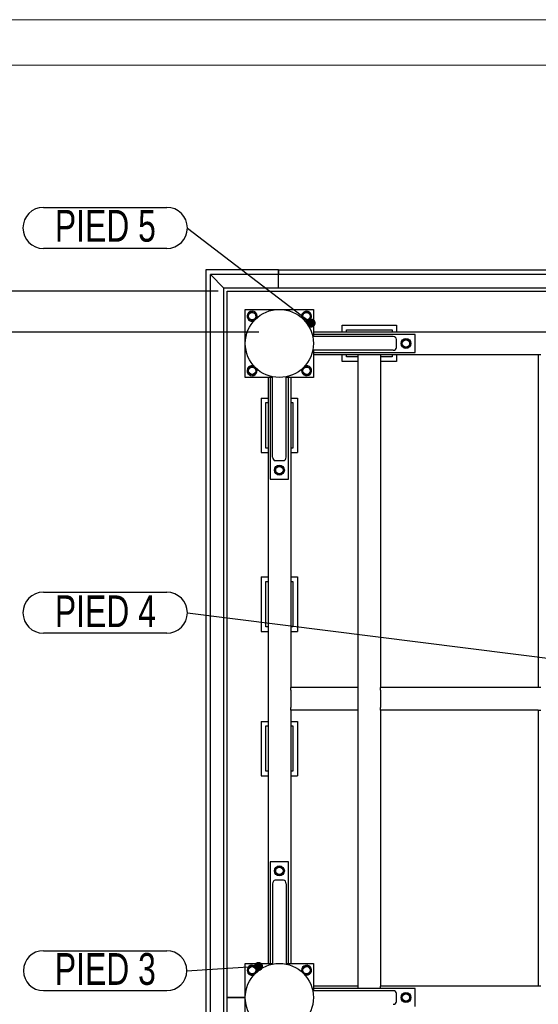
# Model space of a CAD drawing. Header units: millimetres. Extents: x 0 to 841, y 0 to 594.
# Tile 22 of 92: x 70 to 127, y 486 to 594. Entities that reach past the tile are written whole.
import ezdxf

# ---------------------------------------------------------------- set-up
doc = ezdxf.new("R2010")
doc.units = ezdxf.units.MM
doc.layers.add('COTES', color=1, linetype='Continuous')
doc.layers.add('NOTES', color=6, linetype='Continuous')
doc.layers.add('TRAIT-FORT', color=4, linetype='Continuous', lineweight=25)
doc.styles.add('SLDTEXTSTYLE0', font='TXT', dxfattribs={"width": 0.75})
doc.dimstyles.new('SLDDIMSTYLE0', dxfattribs={"dimtxt": 3, "dimasz": 2, "dimexe": 0, "dimexo": 0.0625, "dimgap": 0.75, "dimtad": 1, "dimdec": 0, "dimlfac": 20, "dimrnd": 1e-09, "dimzin": 12, "dimdsep": 46, "dimtxsty": 'SLDTEXTSTYLE0', "dimsah": 1, "dimcen": 0.09, "dimadec": 0, "dimazin": 3, "dimtfac": 1, "dimtdec": 0, "dimtofl": 0, "dimtmove": 0, "dimatfit": 3, "dimfxl": 1, "dimfrac": 2, "dimtolj": 1, "dimtzin": 12, "dimarcsym": 0})
doc.dimstyles.new('SLDDIMSTYLE1', dxfattribs={"dimtxt": 3, "dimasz": 2, "dimexe": 0, "dimexo": 0.0625, "dimgap": 0.75, "dimtad": 1, "dimdec": 0, "dimlfac": 20, "dimrnd": 1e-09, "dimzin": 12, "dimdsep": 46, "dimtxsty": 'SLDTEXTSTYLE0', "dimsah": 1, "dimcen": 0.09, "dimadec": 0, "dimazin": 3, "dimtfac": 1, "dimtdec": 0, "dimtmove": 0, "dimatfit": 0, "dimfxl": 1, "dimfrac": 2, "dimtolj": 1, "dimtzin": 12, "dimarcsym": 0})
doc.dimstyles.new('SLDDIMSTYLE3', dxfattribs={"dimtxt": 0.18, "dimasz": 1, "dimexe": 0, "dimexo": 0.0625, "dimgap": 0, "dimtad": 0, "dimtih": 1, "dimtoh": 1, "dimdec": 0, "dimrnd": 1e-09, "dimzin": 0, "dimdsep": 46, "dimtxsty": 'Standard', "dimblk1": 'DOT', "dimblk2": 'DOT', "dimsah": 1, "dimcen": 0.09, "dimadec": 0, "dimazin": 0, "dimtfac": 1, "dimtdec": 0, "dimtofl": 0, "dimtmove": 0, "dimatfit": 3, "dimldrblk": 'DOT', "dimfxl": 1, "dimfrac": 2, "dimtolj": 1, "dimtzin": 0, "dimarcsym": 0})

# ---------------------------------------------------------------- blocks, each defined once
blk = doc.blocks.new('_D_7')
at = {"layer": 'COTES', "color": 1, "transparency": 16777216}
for p, q in [((96.06, 559.59), (63.71, 559.59)), ((64.71, 413.84), (64.71, 559.59)), ((96.06, 413.84), (63.71, 413.84))]:
    blk.add_line(p, q, dxfattribs=at)
for points in [[(64.71, 559.59), (64.21, 557.59), (65.21, 557.59)], [(64.71, 413.84), (65.21, 415.84), (64.21, 415.84)]]:
    blk.add_solid(points, dxfattribs=at)
at = {"layer": 'COTES', "color": 1, "transparency": 16777216, "insert": (60.84, 482.28), "char_height": 3, "attachment_point": 1, "rotation": 90, "style": 'SLDTEXTSTYLE0'}
blk.add_mtext('2915', dxfattribs=at)
blk = doc.blocks.new('_D_8')
at = {"layer": 'COTES', "color": 1, "transparency": 16777216}
for p, q in [((64.64, 564.09), (64.64, 567.09)), ((91.56, 564.09), (63.64, 564.09)), ((64.64, 559.59), (64.64, 564.09)), ((96.06, 559.59), (63.64, 559.59)), ((64.64, 559.59), (64.64, 556.59))]:
    blk.add_line(p, q, dxfattribs=at)
for points in [[(64.64, 564.09), (65.14, 566.09), (64.14, 566.09)], [(64.64, 559.59), (64.14, 557.59), (65.14, 557.59)]]:
    blk.add_solid(points, dxfattribs=at)
at = {"layer": 'COTES', "color": 1, "transparency": 16777216, "insert": (60.77, 559.62), "char_height": 3, "attachment_point": 1, "rotation": 90, "style": 'SLDTEXTSTYLE0'}
blk.add_mtext('90', dxfattribs=at)
blk = doc.blocks.new('SW_NOTE_16')
at = {"layer": 'NOTES', "color": 0}
for p, q in [((-15.85, 2.31), (-2.26, 2.31)), ((-2.26, -2.22), (-15.85, -2.22))]:
    blk.add_line(p, q, dxfattribs=at)
for centre, start, end in [((-15.85, 0.05), 90, 270), ((-2.26, 0.05), 270, 90)]:
    blk.add_arc(centre, 2.26, start, end, dxfattribs=at)
at = {"layer": 'NOTES', "color": 0, "insert": (-9.03, 1.96), "char_height": 3.5, "attachment_point": 2, "style": 'SLDTEXTSTYLE0'}
blk.add_mtext('PIED 4', dxfattribs=at)
blk = doc.blocks.new('_Dot')
at = {"color": 0, "linetype": 'ByBlock', "lineweight": -2}
blk.add_line((-0.5, 0), (-1, 0), dxfattribs=at)
at = {"color": 0, "linetype": 'ByBlock', "const_width": 0.5}
blk.add_lwpolyline([(-0.25, 0, 1), (0.25, 0, 1)], format="xyb", close=True, dxfattribs=at)
blk = doc.blocks.new('SW_NOTE_17')
at = {"layer": 'NOTES', "color": 0}
for p, q in [((-15.85, 2.31), (-2.26, 2.31)), ((-2.26, -2.22), (-15.85, -2.22))]:
    blk.add_line(p, q, dxfattribs=at)
for centre, start, end in [((-15.85, 0.05), 90, 270), ((-2.26, 0.05), 270, 90)]:
    blk.add_arc(centre, 2.26, start, end, dxfattribs=at)
at = {"layer": 'NOTES', "color": 0, "insert": (-9.03, 2.03), "char_height": 3.5, "attachment_point": 2, "style": 'SLDTEXTSTYLE0'}
blk.add_mtext('PIED 5', dxfattribs=at)
blk = doc.blocks.new('SW_NOTE_18')
at = {"layer": 'NOTES', "color": 0}
for p, q in [((-15.79, 2.25), (-2.2, 2.25)), ((-2.2, -2.16), (-15.79, -2.16))]:
    blk.add_line(p, q, dxfattribs=at)
for centre, start, end in [((-15.79, 0.05), 90, 270), ((-2.2, 0.05), 270, 90)]:
    blk.add_arc(centre, 2.2, start, end, dxfattribs=at)
at = {"layer": 'NOTES', "color": 0, "insert": (-8.97, 1.99), "char_height": 3.5, "attachment_point": 2, "style": 'SLDTEXTSTYLE0'}
blk.add_mtext('PIED 3', dxfattribs=at)

msp = doc.modelspace()

# ---------------------------------------------------------------- linework, layer by layer
at = {"color": 7, "linetype": 'Continuous', "lineweight": 18}
for p, q in [((841, 594), (0, 594)), ((836, 589), (5, 589))]:
    msp.add_line(p, q, dxfattribs=at)
at = {"layer": 'TRAIT-FORT', "color": 4, "linetype": 'Continuous', "lineweight": 25}
for p, q in [((90.21, 566.436), (90.21, 406.986)), ((98.21, 566.436), (90.21, 566.436)), ((98.21, 565.786), (98.21, 566.436)), ((98.26, 566.436), (217.034, 566.436)), ((98.26, 565.936), (98.26, 566.436)), ((90.71, 407.486), (90.71, 565.936)), ((90.71, 565.936), (91.01, 565.636)), ((98.21, 565.936), (90.71, 565.936)), ((91.01, 565.636), (91.91, 564.736)), ((98.21, 565.636), (98.21, 565.936)), ((217.059, 565.936), (98.21, 565.936)), ((98.21, 565.636), (98.21, 565.936)), ((98.21, 565.786), (98.21, 565.786)), ((98.21, 564.736), (98.21, 565.636)), ((98.21, 564.736), (98.21, 565.636)), ((98.21, 565.386), (98.21, 565.386)), ((98.21, 564.986), (98.21, 565.386)), ((91.91, 564.736), (92.21, 564.436)), ((92.21, 408.986), (92.21, 564.436)), ((98.21, 564.436), (92.21, 564.436)), ((92.56, 564.086), (141.805, 564.086)), ((92.56, 486.286), (92.56, 564.086)), ((98.21, 564.986), (98.21, 564.986)), ((98.21, 564.436), (98.21, 564.736)), ((98.21, 564.436), (98.21, 564.736)), ((98.21, 564.586), (98.21, 564.586)), ((98.21, 564.436), (98.21, 564.586)), ((217.059, 564.436), (98.21, 564.436)), ((98.21, 564.436), (98.21, 564.436)), ((94.56, 554.586), (94.56, 562.086)), ((94.56, 562.086), (102.06, 562.086)), ((102.06, 562.086), (102.06, 559.086)), ((105.22, 559.586), (105.22, 560.344)), ((105.22, 560.344), (111.22, 560.344)), ((105.72, 559.844), (110.72, 559.844)), ((105.72, 559.586), (105.72, 559.844)), ((110.72, 559.844), (110.72, 559.586)), ((111.22, 560.344), (111.22, 559.586)), ((110.84, 559.086), (101.984, 559.086)), ((138.06, 559.586), (102.06, 559.586)), ((102.06, 559.336), (102.06, 559.086)), ((113.26, 559.336), (102.06, 559.336)), ((111.222, 557.886), (111.222, 558.786)), ((113.26, 557.336), (113.26, 559.336)), ((110.84, 557.586), (101.984, 557.586)), ((102.06, 557.586), (102.06, 554.586)), ((102.06, 557.586), (102.06, 557.336)), ((102.06, 557.336), (113.26, 557.336)), ((106.96, 557.086), (102.06, 557.086)), ((105.22, 556.344), (105.22, 557.086)), ((105.72, 556.844), (105.72, 557.086)), ((106.96, 556.844), (105.72, 556.844)), ((106.96, 557.086), (106.96, 520.436)), ((107.26, 557.086), (106.96, 557.086)), ((109.16, 557.086), (107.26, 557.086)), ((109.46, 557.086), (109.16, 557.086)), ((109.46, 557.086), (109.46, 520.436)), ((126.81, 557.086), (109.46, 557.086)), ((110.72, 556.844), (109.46, 556.844)), ((110.72, 557.086), (110.72, 556.844)), ((111.22, 557.086), (111.22, 556.344)), ((126.81, 557.086), (126.81, 520.436)), ((127.11, 557.086), (126.81, 557.086)), ((106.96, 556.344), (105.22, 556.344)), ((111.22, 556.344), (109.46, 556.344)), ((97.56, 554.586), (94.56, 554.586)), ((97.06, 554.586), (97.06, 490.036)), ((97.31, 554.586), (97.31, 543.386)), ((97.56, 554.586), (97.31, 554.586)), ((97.56, 545.806), (97.56, 554.662)), ((99.06, 545.806), (99.06, 554.662)), ((102.06, 554.586), (99.06, 554.586)), ((99.31, 554.586), (99.06, 554.586)), ((99.31, 543.386), (99.31, 554.586)), ((99.56, 554.586), (99.56, 520.436)), ((96.309, 552.311), (97.06, 552.311)), ((96.309, 552.311), (96.309, 546.311)), ((99.56, 552.311), (100.309, 552.311)), ((100.309, 552.311), (100.309, 546.311)), ((96.809, 546.813), (96.809, 551.813)), ((96.809, 551.813), (97.06, 551.813)), ((99.56, 551.813), (99.809, 551.813)), ((99.809, 551.813), (99.809, 546.813)), ((97.06, 546.813), (96.809, 546.813)), ((99.809, 546.813), (99.56, 546.813)), ((96.309, 546.311), (97.06, 546.311)), ((99.56, 546.311), (100.309, 546.311)), ((97.86, 545.424), (98.76, 545.424)), ((97.31, 543.386), (99.31, 543.386)), ((96.309, 532.614), (97.06, 532.614)), ((96.309, 532.614), (96.309, 526.614)), ((99.56, 532.614), (100.309, 532.614)), ((100.309, 532.614), (100.309, 526.614)), ((96.809, 527.116), (96.809, 532.116)), ((96.809, 532.116), (97.06, 532.116)), ((99.56, 532.116), (99.809, 532.116)), ((99.809, 532.116), (99.809, 527.116)), ((96.309, 526.614), (97.06, 526.614)), ((97.06, 527.116), (96.809, 527.116)), ((99.809, 527.116), (99.56, 527.116)), ((99.56, 526.614), (100.309, 526.614)), ((106.96, 520.436), (99.56, 520.436)), ((99.56, 520.136), (99.56, 520.436)), ((99.56, 520.136), (99.56, 518.236)), ((106.96, 520.436), (106.96, 520.136)), ((106.96, 520.136), (106.96, 518.236)), ((126.81, 520.436), (109.46, 520.436)), ((109.46, 520.136), (109.46, 520.436)), ((109.46, 520.136), (109.46, 518.236)), ((127.11, 520.436), (126.81, 520.436)), ((99.56, 517.936), (99.56, 518.236)), ((106.96, 517.936), (99.56, 517.936)), ((99.56, 517.936), (99.56, 490.036)), ((106.96, 518.236), (106.96, 517.936)), ((106.96, 517.936), (106.96, 487.536)), ((109.46, 517.936), (109.46, 518.236)), ((126.81, 517.936), (109.46, 517.936)), ((109.46, 517.936), (109.46, 487.536)), ((126.81, 517.936), (126.81, 487.536)), ((126.81, 517.936), (127.11, 517.936)), ((96.309, 516.7), (97.06, 516.7)), ((96.309, 516.7), (96.309, 510.7)), ((99.56, 516.7), (100.309, 516.7)), ((100.309, 516.7), (100.309, 510.7)), ((96.809, 511.202), (96.809, 516.202)), ((96.809, 516.202), (97.06, 516.202)), ((99.56, 516.202), (99.809, 516.202)), ((99.809, 516.202), (99.809, 511.202)), ((97.06, 511.202), (96.809, 511.202)), ((99.809, 511.202), (99.56, 511.202)), ((96.309, 510.7), (97.06, 510.7)), ((99.56, 510.7), (100.309, 510.7)), ((99.31, 501.236), (97.31, 501.236)), ((97.31, 501.236), (97.31, 490.036)), ((99.31, 490.036), (99.31, 501.236)), ((98.76, 499.198), (97.86, 499.198)), ((97.56, 498.816), (97.56, 489.96)), ((99.06, 498.816), (99.06, 489.96)), ((94.56, 482.536), (94.56, 490.036)), ((94.56, 490.036), (97.56, 490.036)), ((97.31, 490.036), (97.56, 490.036)), ((99.06, 490.036), (102.06, 490.036)), ((99.06, 490.036), (99.31, 490.036)), ((102.06, 490.036), (102.06, 487.036)), ((110.84, 487.036), (101.984, 487.036)), ((106.96, 487.536), (102.06, 487.536)), ((102.06, 487.286), (102.06, 487.036)), ((113.26, 487.286), (102.06, 487.286)), ((106.96, 487.536), (106.96, 487.286)), ((126.81, 487.536), (109.46, 487.536)), ((109.46, 487.286), (109.46, 487.536)), ((113.26, 485.286), (113.26, 487.286)), ((127.11, 487.536), (126.81, 487.536)), ((92.56, 486.286), (94.56, 486.286)), ((92.56, 409.336), (92.56, 486.286)), ((94.56, 486.286), (92.56, 486.286)), ((111.222, 485.836), (111.222, 486.736))]:
    msp.add_line(p, q, dxfattribs=at)
for centre, radius in [((98.31, 558.336), 3.75), ((95.31, 561.336), 0.404), ((101.31, 561.336), 0.404), ((112.26, 558.336), 0.55), ((112.26, 558.336), 0.404), ((95.31, 555.336), 0.404), ((101.31, 555.336), 0.404), ((98.31, 544.386), 0.55), ((98.31, 544.386), 0.404), ((98.31, 500.236), 0.55), ((98.31, 500.236), 0.404), ((98.31, 486.286), 3.75), ((95.31, 489.286), 0.404), ((101.31, 489.286), 0.404), ((112.26, 486.286), 0.55), ((112.26, 486.286), 0.404)]:
    msp.add_circle(centre, radius, dxfattribs=at)
for centre, start, end in [((95.31, 561.336), 339.8116, 157.47733), ((101.31, 561.336), 246.32014, 157.47733), ((95.31, 561.336), 157.47733, 290.18841), ((101.31, 561.336), 157.47733, 203.86844), ((95.31, 555.336), 157.47733, 22.3844), ((95.31, 555.336), 66.94747, 157.47733), ((101.31, 555.336), 157.47733, 114.22941), ((95.31, 489.286), 336.32014, 247.47733), ((101.31, 489.286), 249.91206, 200.08793), ((95.31, 489.286), 247.47733, 293.86844)]:
    msp.add_arc(centre, 0.55, start, end, dxfattribs=at)
for centre, major_axis, start_param, end_param in [((110.84, 558.786), (-0.382, 0), 3.1415927, 4.712389), ((110.84, 557.886), (-0.382, 0), 1.5707963, 3.1415927), ((97.86, 545.806), (0, 0.382), 1.5707963, 3.1415927), ((98.76, 545.806), (0, 0.382), 3.1415927, 4.712389), ((97.86, 498.816), (0, -0.382), 3.1415927, 4.712389), ((98.76, 498.816), (0, -0.382), 1.5707963, 3.1415927), ((110.84, 486.736), (-0.382, 0), 3.1415927, 4.712389), ((110.84, 485.836), (-0.382, 0), 1.5707963, 3.1415927)]:
    msp.add_ellipse(centre, major_axis=major_axis, ratio=0.7844156, start_param=start_param, end_param=end_param, dxfattribs=at)
for points, knots in [([(95.249, 561.823), (95.215, 561.798), (95.147, 561.746), (95.045, 561.669), (94.948, 561.595), (94.888, 561.55), (94.858, 561.527)], [0, 0, 0, 0, 0.2646049, 0.5349477, 0.7653431, 1, 1, 1, 1]), ([(94.918, 561.04), (94.915, 561.071), (94.907, 561.132), (94.894, 561.237), (94.879, 561.353), (94.868, 561.445), (94.861, 561.503), (94.859, 561.519), (94.858, 561.527)], [0, 0, 0, 0, 0.1920027, 0.3858593, 0.637822, 0.8965932, 0.9482836, 1, 1, 1, 1]), ([(95.37, 560.849), (95.331, 560.866), (95.252, 560.899), (95.134, 560.949), (95.022, 560.996), (94.953, 561.026), (94.918, 561.04)], [0, 0, 0, 0, 0.2646049, 0.5349477, 0.7653431, 1, 1, 1, 1]), ([(95.249, 561.823), (95.288, 561.807), (95.368, 561.773), (95.485, 561.723), (95.598, 561.676), (95.667, 561.647), (95.701, 561.632)], [0, 0, 0, 0, 0.26460494, 0.53494775, 0.76534313, 1, 1, 1, 1]), ([(95.37, 560.849), (95.404, 560.875), (95.473, 560.927), (95.575, 561.004), (95.672, 561.077), (95.732, 561.122), (95.762, 561.145)], [0, 0, 0, 0, 0.2646049, 0.5349477, 0.7653431, 1, 1, 1, 1]), ([(95.762, 561.145), (95.754, 561.207), (95.741, 561.31), (95.723, 561.458), (95.71, 561.558), (95.703, 561.616), (95.701, 561.632)], [0, 0, 0, 0, 0.3855495, 0.6376419, 0.8965462, 1, 1, 1, 1]), ([(101.249, 561.823), (101.215, 561.798), (101.147, 561.746), (101.045, 561.669), (100.948, 561.595), (100.888, 561.55), (100.858, 561.527)], [0, 0, 0, 0, 0.2646049, 0.5349477, 0.7653431, 1, 1, 1, 1]), ([(100.918, 561.04), (100.915, 561.071), (100.907, 561.132), (100.894, 561.237), (100.879, 561.353), (100.868, 561.445), (100.861, 561.503), (100.859, 561.519), (100.858, 561.527)], [0, 0, 0, 0, 0.1920027, 0.3858593, 0.637822, 0.8965932, 0.9482836, 1, 1, 1, 1]), ([(101.37, 560.849), (101.331, 560.866), (101.252, 560.899), (101.134, 560.949), (101.022, 560.996), (100.953, 561.026), (100.918, 561.04)], [0, 0, 0, 0, 0.2646049, 0.5349477, 0.7653431, 1, 1, 1, 1]), ([(101.249, 561.823), (101.288, 561.807), (101.368, 561.773), (101.485, 561.723), (101.598, 561.676), (101.667, 561.647), (101.701, 561.632)], [0, 0, 0, 0, 0.26460494, 0.53494775, 0.76534313, 1, 1, 1, 1]), ([(101.37, 560.849), (101.404, 560.875), (101.473, 560.927), (101.575, 561.004), (101.672, 561.077), (101.732, 561.122), (101.762, 561.145)], [0, 0, 0, 0, 0.2646049, 0.5349477, 0.7653431, 1, 1, 1, 1]), ([(101.762, 561.145), (101.754, 561.207), (101.741, 561.31), (101.723, 561.458), (101.71, 561.558), (101.703, 561.616), (101.701, 561.632)], [0, 0, 0, 0, 0.3855495, 0.6376419, 0.8965462, 1, 1, 1, 1]), ([(112.096, 558.799), (112.068, 558.766), (112.012, 558.701), (111.929, 558.604), (111.85, 558.511), (111.802, 558.454), (111.777, 558.425)], [0, 0, 0, 0, 0.2646049, 0.5349477, 0.7653431, 1, 1, 1, 1]), ([(112.096, 558.799), (112.138, 558.791), (112.222, 558.775), (112.348, 558.752), (112.468, 558.73), (112.541, 558.716), (112.578, 558.71)], [0, 0, 0, 0, 0.2646049, 0.5349477, 0.7653431, 1, 1, 1, 1]), ([(112.742, 558.247), (112.722, 558.306), (112.687, 558.403), (112.637, 558.544), (112.603, 558.639), (112.584, 558.694), (112.578, 558.71)], [0, 0, 0, 0, 0.3855495, 0.6376419, 0.8965462, 1, 1, 1, 1]), ([(111.941, 557.963), (111.931, 557.992), (111.91, 558.05), (111.875, 558.149), (111.836, 558.26), (111.805, 558.347), (111.786, 558.402), (111.78, 558.418), (111.777, 558.425)], [0, 0, 0, 0, 0.19200268, 0.38585934, 0.63782199, 0.89659318, 0.94828361, 1, 1, 1, 1]), ([(112.424, 557.874), (112.382, 557.881), (112.297, 557.897), (112.172, 557.92), (112.052, 557.942), (111.978, 557.956), (111.941, 557.963)], [0, 0, 0, 0, 0.2646049, 0.5349477, 0.7653431, 1, 1, 1, 1]), ([(112.424, 557.874), (112.452, 557.906), (112.507, 557.972), (112.59, 558.069), (112.669, 558.161), (112.718, 558.218), (112.742, 558.247)], [0, 0, 0, 0, 0.2646049, 0.5349477, 0.7653431, 1, 1, 1, 1]), ([(95.249, 555.823), (95.215, 555.798), (95.147, 555.746), (95.045, 555.669), (94.948, 555.595), (94.888, 555.55), (94.858, 555.527)], [0, 0, 0, 0, 0.2646049, 0.5349477, 0.7653431, 1, 1, 1, 1]), ([(94.918, 555.04), (94.915, 555.071), (94.907, 555.132), (94.894, 555.237), (94.879, 555.353), (94.868, 555.445), (94.861, 555.503), (94.859, 555.519), (94.858, 555.527)], [0, 0, 0, 0, 0.1920027, 0.3858593, 0.637822, 0.8965932, 0.9482836, 1, 1, 1, 1]), ([(95.249, 555.823), (95.288, 555.807), (95.368, 555.773), (95.485, 555.723), (95.598, 555.676), (95.667, 555.647), (95.701, 555.632)], [0, 0, 0, 0, 0.26460494, 0.53494775, 0.76534313, 1, 1, 1, 1]), ([(95.762, 555.145), (95.754, 555.207), (95.741, 555.31), (95.723, 555.458), (95.71, 555.558), (95.703, 555.616), (95.701, 555.632)], [0, 0, 0, 0, 0.3855495, 0.6376419, 0.8965462, 1, 1, 1, 1]), ([(101.249, 555.823), (101.215, 555.798), (101.147, 555.746), (101.045, 555.669), (100.948, 555.595), (100.888, 555.55), (100.858, 555.527)], [0, 0, 0, 0, 0.2646049, 0.5349477, 0.7653431, 1, 1, 1, 1]), ([(100.918, 555.04), (100.915, 555.071), (100.907, 555.132), (100.894, 555.237), (100.879, 555.353), (100.868, 555.445), (100.861, 555.503), (100.859, 555.519), (100.858, 555.527)], [0, 0, 0, 0, 0.1920027, 0.3858593, 0.637822, 0.8965932, 0.9482836, 1, 1, 1, 1]), ([(101.249, 555.823), (101.288, 555.807), (101.368, 555.773), (101.485, 555.723), (101.598, 555.676), (101.667, 555.647), (101.701, 555.632)], [0, 0, 0, 0, 0.26460494, 0.53494775, 0.76534313, 1, 1, 1, 1]), ([(101.762, 555.145), (101.754, 555.207), (101.741, 555.31), (101.723, 555.458), (101.71, 555.558), (101.703, 555.616), (101.701, 555.632)], [0, 0, 0, 0, 0.3855495, 0.6376419, 0.8965462, 1, 1, 1, 1]), ([(95.37, 554.849), (95.331, 554.866), (95.252, 554.899), (95.134, 554.949), (95.022, 554.996), (94.953, 555.026), (94.918, 555.04)], [0, 0, 0, 0, 0.2646049, 0.5349477, 0.7653431, 1, 1, 1, 1]), ([(95.37, 554.849), (95.404, 554.875), (95.473, 554.927), (95.575, 555.004), (95.672, 555.077), (95.732, 555.122), (95.762, 555.145)], [0, 0, 0, 0, 0.2646049, 0.5349477, 0.7653431, 1, 1, 1, 1]), ([(101.37, 554.849), (101.331, 554.866), (101.252, 554.899), (101.134, 554.949), (101.022, 554.996), (100.953, 555.026), (100.918, 555.04)], [0, 0, 0, 0, 0.2646049, 0.5349477, 0.7653431, 1, 1, 1, 1]), ([(101.37, 554.849), (101.404, 554.875), (101.473, 554.927), (101.575, 555.004), (101.672, 555.077), (101.732, 555.122), (101.762, 555.145)], [0, 0, 0, 0, 0.2646049, 0.5349477, 0.7653431, 1, 1, 1, 1]), ([(97.847, 544.222), (97.855, 544.264), (97.871, 544.349), (97.894, 544.474), (97.916, 544.594), (97.93, 544.668), (97.937, 544.705)], [0, 0, 0, 0, 0.2646049, 0.5349477, 0.7653431, 1, 1, 1, 1]), ([(97.937, 544.705), (97.966, 544.715), (98.024, 544.736), (98.123, 544.771), (98.234, 544.81), (98.321, 544.841), (98.376, 544.861), (98.391, 544.866), (98.399, 544.869)], [0, 0, 0, 0, 0.1920027, 0.3858593, 0.637822, 0.8965932, 0.9482836, 1, 1, 1, 1]), ([(98.772, 544.55), (98.74, 544.578), (98.674, 544.634), (98.577, 544.717), (98.485, 544.796), (98.428, 544.844), (98.399, 544.869)], [0, 0, 0, 0, 0.2646049, 0.5349477, 0.7653431, 1, 1, 1, 1]), ([(98.772, 544.55), (98.765, 544.508), (98.749, 544.424), (98.726, 544.298), (98.704, 544.178), (98.69, 544.105), (98.683, 544.068)], [0, 0, 0, 0, 0.2646049, 0.5349477, 0.7653431, 1, 1, 1, 1]), ([(97.847, 544.222), (97.88, 544.195), (97.945, 544.139), (98.042, 544.056), (98.135, 543.977), (98.192, 543.928), (98.221, 543.904)], [0, 0, 0, 0, 0.2646049, 0.5349477, 0.7653431, 1, 1, 1, 1]), ([(98.221, 543.904), (98.279, 543.925), (98.377, 543.959), (98.518, 544.009), (98.613, 544.043), (98.668, 544.062), (98.683, 544.068)], [0, 0, 0, 0, 0.3855495, 0.6376419, 0.8965462, 1, 1, 1, 1]), ([(97.847, 500.072), (97.855, 500.114), (97.871, 500.199), (97.894, 500.324), (97.916, 500.444), (97.93, 500.518), (97.937, 500.555)], [0, 0, 0, 0, 0.2646049, 0.5349477, 0.7653431, 1, 1, 1, 1]), ([(97.847, 500.072), (97.88, 500.045), (97.945, 499.989), (98.042, 499.906), (98.135, 499.827), (98.192, 499.778), (98.221, 499.754)], [0, 0, 0, 0, 0.2646049, 0.5349477, 0.7653431, 1, 1, 1, 1]), ([(98.399, 500.719), (98.34, 500.698), (98.243, 500.663), (98.102, 500.613), (98.007, 500.58), (97.952, 500.56), (97.937, 500.555)], [0, 0, 0, 0, 0.3855495, 0.6376419, 0.8965462, 1, 1, 1, 1]), ([(98.772, 500.4), (98.74, 500.428), (98.674, 500.484), (98.577, 500.567), (98.485, 500.646), (98.428, 500.694), (98.399, 500.719)], [0, 0, 0, 0, 0.2646049, 0.5349477, 0.7653431, 1, 1, 1, 1]), ([(98.772, 500.4), (98.765, 500.358), (98.749, 500.274), (98.726, 500.148), (98.704, 500.028), (98.69, 499.955), (98.683, 499.918)], [0, 0, 0, 0, 0.2646049, 0.5349477, 0.7653431, 1, 1, 1, 1]), ([(98.683, 499.918), (98.654, 499.907), (98.596, 499.887), (98.497, 499.852), (98.386, 499.812), (98.299, 499.781), (98.244, 499.762), (98.228, 499.756), (98.221, 499.754)], [0, 0, 0, 0, 0.1920027, 0.3858593, 0.637822, 0.8965932, 0.9482836, 1, 1, 1, 1]), ([(94.823, 489.226), (94.839, 489.265), (94.873, 489.344), (94.923, 489.462), (94.97, 489.574), (94.999, 489.643), (95.014, 489.678)], [0, 0, 0, 0, 0.2646049, 0.5349477, 0.7653431, 1, 1, 1, 1]), ([(94.823, 489.226), (94.849, 489.192), (94.9, 489.123), (94.977, 489.021), (95.051, 488.924), (95.096, 488.864), (95.119, 488.834)], [0, 0, 0, 0, 0.2646049, 0.5349477, 0.7653431, 1, 1, 1, 1]), ([(95.501, 489.738), (95.439, 489.731), (95.336, 489.718), (95.188, 489.699), (95.088, 489.687), (95.03, 489.68), (95.014, 489.678)], [0, 0, 0, 0, 0.38554949, 0.63764185, 0.89654625, 1, 1, 1, 1]), ([(95.797, 489.347), (95.771, 489.381), (95.719, 489.45), (95.642, 489.551), (95.569, 489.649), (95.524, 489.708), (95.501, 489.738)], [0, 0, 0, 0, 0.2646049, 0.5349477, 0.7653431, 1, 1, 1, 1]), ([(95.797, 489.347), (95.78, 489.308), (95.747, 489.228), (95.697, 489.111), (95.65, 488.998), (95.62, 488.93), (95.606, 488.895)], [0, 0, 0, 0, 0.2646049, 0.5349477, 0.7653431, 1, 1, 1, 1]), ([(100.823, 489.226), (100.839, 489.265), (100.873, 489.344), (100.923, 489.462), (100.97, 489.574), (100.999, 489.643), (101.014, 489.678)], [0, 0, 0, 0, 0.2646049, 0.5349477, 0.7653431, 1, 1, 1, 1]), ([(100.823, 489.226), (100.849, 489.192), (100.9, 489.123), (100.977, 489.021), (101.051, 488.924), (101.096, 488.864), (101.119, 488.834)], [0, 0, 0, 0, 0.2646049, 0.5349477, 0.7653431, 1, 1, 1, 1]), ([(101.501, 489.738), (101.439, 489.731), (101.336, 489.718), (101.188, 489.699), (101.088, 489.687), (101.03, 489.68), (101.014, 489.678)], [0, 0, 0, 0, 0.38554949, 0.63764185, 0.89654625, 1, 1, 1, 1]), ([(101.797, 489.347), (101.771, 489.381), (101.719, 489.45), (101.642, 489.551), (101.569, 489.649), (101.524, 489.708), (101.501, 489.738)], [0, 0, 0, 0, 0.2646049, 0.5349477, 0.7653431, 1, 1, 1, 1]), ([(101.797, 489.347), (101.78, 489.308), (101.747, 489.228), (101.697, 489.111), (101.65, 488.998), (101.62, 488.93), (101.606, 488.895)], [0, 0, 0, 0, 0.2646049, 0.5349477, 0.7653431, 1, 1, 1, 1]), ([(95.606, 488.895), (95.575, 488.891), (95.514, 488.883), (95.409, 488.87), (95.293, 488.856), (95.201, 488.844), (95.143, 488.837), (95.127, 488.835), (95.119, 488.834)], [0, 0, 0, 0, 0.1920027, 0.3858593, 0.637822, 0.8965932, 0.9482836, 1, 1, 1, 1]), ([(101.606, 488.895), (101.575, 488.891), (101.514, 488.883), (101.409, 488.87), (101.293, 488.856), (101.201, 488.844), (101.143, 488.837), (101.127, 488.835), (101.119, 488.834)], [0, 0, 0, 0, 0.1920027, 0.3858593, 0.637822, 0.8965932, 0.9482836, 1, 1, 1, 1]), ([(112.096, 486.749), (112.068, 486.716), (112.012, 486.651), (111.929, 486.554), (111.85, 486.461), (111.802, 486.404), (111.777, 486.375)], [0, 0, 0, 0, 0.2646049, 0.5349477, 0.7653431, 1, 1, 1, 1]), ([(111.941, 485.913), (111.931, 485.942), (111.91, 486), (111.875, 486.099), (111.836, 486.21), (111.805, 486.297), (111.786, 486.352), (111.78, 486.368), (111.777, 486.375)], [0, 0, 0, 0, 0.1920027, 0.3858593, 0.637822, 0.8965932, 0.9482836, 1, 1, 1, 1]), ([(112.096, 486.749), (112.138, 486.741), (112.222, 486.725), (112.348, 486.702), (112.468, 486.68), (112.541, 486.666), (112.578, 486.66)], [0, 0, 0, 0, 0.2646049, 0.5349477, 0.7653431, 1, 1, 1, 1]), ([(112.424, 485.824), (112.452, 485.856), (112.507, 485.922), (112.59, 486.019), (112.669, 486.111), (112.718, 486.168), (112.742, 486.197)], [0, 0, 0, 0, 0.26460494, 0.53494775, 0.76534313, 1, 1, 1, 1]), ([(112.742, 486.197), (112.722, 486.256), (112.687, 486.353), (112.637, 486.494), (112.603, 486.589), (112.584, 486.644), (112.578, 486.66)], [0, 0, 0, 0, 0.3855495, 0.6376419, 0.8965462, 1, 1, 1, 1]), ([(112.424, 485.824), (112.382, 485.831), (112.297, 485.847), (112.172, 485.87), (112.052, 485.892), (111.978, 485.906), (111.941, 485.913)], [0, 0, 0, 0, 0.2646049, 0.5349477, 0.7653431, 1, 1, 1, 1])]:
    msp.add_open_spline(points, degree=3, knots=knots, dxfattribs=at)

# ---------------------------------------------------------------- block references
at = {"layer": 'NOTES', "color": 211}
for name, p in [('SW_NOTE_17', (88.176, 571.014)), ('SW_NOTE_16', (88.176, 528.624)), ('SW_NOTE_18', (88.113, 489.19))]:
    msp.add_blockref(name, p, dxfattribs=at)

# ---------------------------------------------------------------- dimensions: what is measured, and where the dimension line sits
at = {"layer": 'COTES', "color": 1}
for base, p1, p2, dimstyle, picture, middle in [((64.637, 564.086), (97.06, 559.586), (92.56, 564.086), 'SLDDIMSTYLE1', '_D_8', (64.637, 561.836)), ((64.71, 559.586), (97.06, 413.836), (97.06, 559.586), 'SLDDIMSTYLE0', '_D_7', (64.71, 486.711))]:
    dim = msp.add_linear_dim(base=base, p1=p1, p2=p2, angle=90, dimstyle=dimstyle, dxfattribs=at)
    dim.commit()
    dim.dimension.update_dxf_attribs({"geometry": picture, "text_midpoint": middle, "dimtype": 160})

# ---------------------------------------------------------------- leaders
at = {"layer": 'NOTES', "color": 211}
for points in [[(101.808, 560.582), (88.176, 571.014)], [(145.219, 521.431), (88.176, 528.624)], [(96.015, 489.709), (88.113, 489.19)]]:
    msp.add_leader(points, dimstyle='SLDDIMSTYLE3', dxfattribs=at)

doc.saveas('drawing.dxf')
